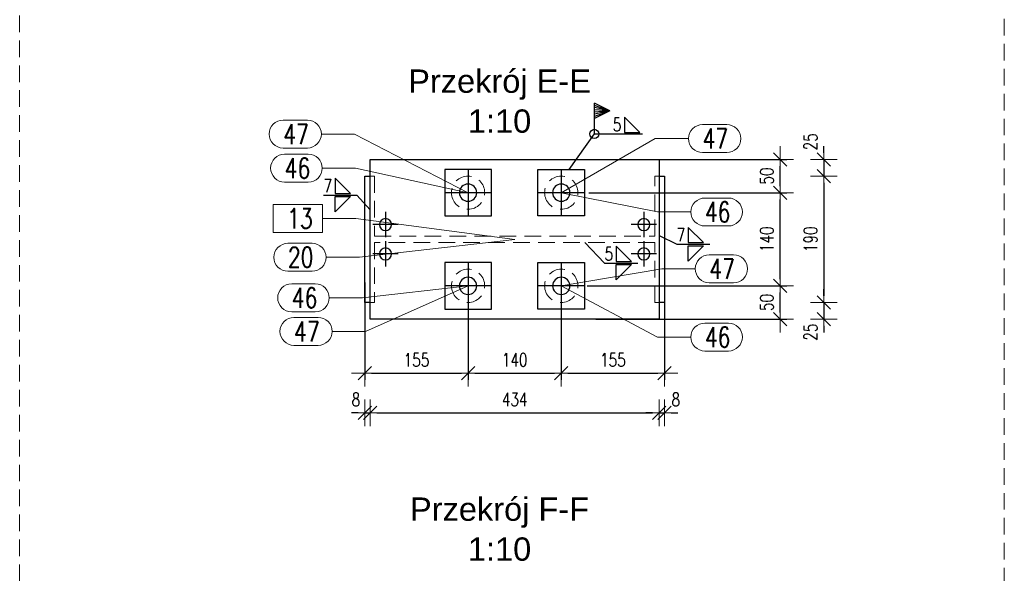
# Model space of a CAD drawing. Header units: millimetres. Extents: x 3515 to 4528, y 13642 to 14292.
# Tile 45 of 96: x 4124 to 4272, y 13744 to 13827. Entities that reach past the tile are written whole.
import ezdxf
from ezdxf.enums import TextEntityAlignment as Align

# ---------------------------------------------------------------- set-up
doc = ezdxf.new("R2010")
doc.units = ezdxf.units.MM
doc.header["$LTSCALE"] = 10
doc.linetypes.add('HIDDEN', pattern=[0.375, 0.25, -0.125])
doc.linetypes.add('MITTE', pattern=[2, 1.25, -0.25, 0.25, -0.25])
doc.layers.get('Defpoints').update_dxf_attribs({"color": 1})
for name, color, linetype, lineweight in [('PS_DIM', 4, 'Continuous', 13), ('PS_Hidden', 2, 'HIDDEN', 9), ('PS_Pos', 1, 'Continuous', 15), ('PS_SOLID', 7, 'Continuous', 30), ('PS_TEXT', 3, 'Continuous', 18)]:
    doc.layers.add(name, color=color, linetype=linetype, lineweight=lineweight)
doc.layers.add('PS_MID', color=5, linetype='MITTE')
doc.layers.add('PS_WELD', color=1, linetype='Continuous')
doc.styles.add('ARIAL', font='arial.ttf')
doc.styles.add('simplex', font='simplex.shx', dxfattribs={"width": 0.75})
doc.dimstyles.new('1_10_PRZ', dxfattribs={"dimtxt": 2, "dimasz": 1, "dimexe": 2, "dimexo": 5, "dimgap": 1, "dimtad": 1, "dimdec": 0, "dimlfac": 10, "dimtxsty": 'simplex', "dimblk": 'dimznak', "dimcen": 2, "dimse1": 1, "dimse2": 1, "dimclrt": 3, "dimadec": 1, "dimazin": 0, "dimtfac": 1, "dimtdec": 0, "dimtix": 1, "dimtmove": 2, "dimatfit": 3, "dimldrblk": 'dim-grot', "dimfxl": 1, "dimarcsym": 0})
doc.dimstyles.new('1_10_SC', dxfattribs={"dimtxt": 2, "dimasz": 1, "dimexe": 1, "dimexo": 1, "dimgap": 1, "dimtad": 1, "dimdec": 0, "dimlfac": 10, "dimtxsty": 'simplex', "dimblk": 'dimznak', "dimcen": 2, "dimclrd": 256, "dimclre": 256, "dimclrt": 3, "dimadec": 1, "dimazin": 0, "dimtfac": 1, "dimtdec": 0, "dimtix": 1, "dimtmove": 2, "dimatfit": 3, "dimldrblk": 'dim-grot', "dimfxl": 1, "dimarcsym": 0})

# ---------------------------------------------------------------- blocks, each defined once
blk = doc.blocks.new('dim-grot')
blk.add_hatch(color=256).paths.add_polyline_path([(0, 0), (-2, 0.5), (-2, -0.5)])
blk.add_lwpolyline([(0, 0), (-2, 0.5), (-2, -0.5), (0, 0)])
blk = doc.blocks.new('dimznak')
at = {"color": 0}
for points in [[(0, 2), (0, -2)], [(-2, 0), (2, 0)]]:
    blk.add_lwpolyline(points, dxfattribs=at)
at = {"color": 2}
blk.add_lwpolyline([(1, 1), (-1, -1)], dxfattribs=at)
blk = doc.blocks.new('*D285')
at = {"layer": 'Defpoints', "color": 0, "transparency": 16777216}
for p in [(4175.85, 13788.75), (4176.65, 13788.75), (4176.65, 13768.18)]:
    blk.add_point(p, dxfattribs=at)
at = {"layer": 'PS_DIM', "color": 0, "lineweight": -2, "transparency": 16777216}
for p, q in [((4174.85, 13768.18), (4173.85, 13768.18)), ((4175.85, 13768.18), (4176.65, 13768.18)), ((4177.65, 13768.18), (4178.65, 13768.18))]:
    blk.add_line(p, q, dxfattribs=at)
blk.add_blockref('dimznak', (4175.85, 13768.18), dxfattribs=at)
at = {"layer": 'PS_DIM', "color": 0, "lineweight": -2, "transparency": 16777216, "rotation": 180}
blk.add_blockref('dimznak', (4176.65, 13768.18), dxfattribs=at)
at = {"layer": 'PS_DIM', "color": 3, "transparency": 16777216, "insert": (4174.51, 13770.18), "char_height": 2, "attachment_point": 5, "style": 'simplex'}
blk.add_mtext('8', dxfattribs=at)
blk = doc.blocks.new('*D287')
at = {"layer": 'Defpoints', "color": 0, "transparency": 16777216}
for p in [(4220.05, 13792.73), (4220.85, 13792.73), (4220.85, 13768.18)]:
    blk.add_point(p, dxfattribs=at)
at = {"layer": 'PS_DIM', "color": 0, "lineweight": -2, "transparency": 16777216}
for p, q in [((4219.05, 13768.18), (4218.05, 13768.18)), ((4220.05, 13768.18), (4220.85, 13768.18)), ((4221.85, 13768.18), (4222.85, 13768.18))]:
    blk.add_line(p, q, dxfattribs=at)
blk.add_blockref('dimznak', (4220.05, 13768.18), dxfattribs=at)
at = {"layer": 'PS_DIM', "color": 0, "lineweight": -2, "transparency": 16777216, "rotation": 180}
blk.add_blockref('dimznak', (4220.85, 13768.18), dxfattribs=at)
at = {"layer": 'PS_DIM', "color": 3, "transparency": 16777216, "insert": (4222.55, 13770.18), "char_height": 2, "attachment_point": 5, "style": 'simplex'}
blk.add_mtext('8', dxfattribs=at)
blk = doc.blocks.new('*D291')
at = {"layer": 'Defpoints', "color": 0, "transparency": 16777216}
for p in [(4216, 13806.24), (4219.39, 13803.74), (4244.79, 13803.74)]:
    blk.add_point(p, dxfattribs=at)
at = {"layer": 'PS_DIM', "color": 0, "lineweight": -2, "transparency": 16777216}
for p, q in [((4244.79, 13807.24), (4244.79, 13808.24)), ((4244.79, 13806.24), (4244.79, 13803.74)), ((4244.79, 13802.74), (4244.79, 13801.74))]:
    blk.add_line(p, q, dxfattribs=at)
for p, rotation in [((4244.79, 13806.24), 270), ((4244.79, 13803.74), 90)]:
    blk.add_blockref('dimznak', p, dxfattribs=dict(at, rotation=rotation))
at = {"layer": 'PS_DIM', "color": 3, "transparency": 16777216, "insert": (4242.79, 13808.89), "char_height": 2, "attachment_point": 5, "rotation": 90, "style": 'simplex'}
blk.add_mtext('25', dxfattribs=at)
blk = doc.blocks.new('*D292')
at = {"layer": 'Defpoints', "color": 0, "transparency": 16777216}
for p in [(4219.39, 13803.74), (4219.39, 13784.74), (4244.79, 13784.74)]:
    blk.add_point(p, dxfattribs=at)
at = {"layer": 'PS_DIM', "color": 0, "lineweight": -2, "transparency": 16777216}
blk.add_line((4244.79, 13802.74), (4244.79, 13785.74), dxfattribs=at)
for p, rotation in [((4244.79, 13803.74), 90), ((4244.79, 13784.74), 270)]:
    blk.add_blockref('dimznak', p, dxfattribs=dict(at, rotation=rotation))
at = {"layer": 'PS_DIM', "color": 3, "transparency": 16777216, "insert": (4242.79, 13794.24), "char_height": 2, "attachment_point": 5, "rotation": 90, "style": 'simplex'}
blk.add_mtext('190', dxfattribs=at)
blk = doc.blocks.new('*D293')
at = {"layer": 'Defpoints', "color": 0, "transparency": 16777216}
for p in [(4219.39, 13784.74), (4219.39, 13782.24), (4244.79, 13782.24)]:
    blk.add_point(p, dxfattribs=at)
at = {"layer": 'PS_DIM', "color": 0, "lineweight": -2, "transparency": 16777216}
for p, q in [((4244.79, 13785.74), (4244.79, 13786.74)), ((4244.79, 13784.74), (4244.79, 13782.24)), ((4244.79, 13781.24), (4244.79, 13780.24))]:
    blk.add_line(p, q, dxfattribs=at)
for p, rotation in [((4244.79, 13784.74), 270), ((4244.79, 13782.24), 90)]:
    blk.add_blockref('dimznak', p, dxfattribs=dict(at, rotation=rotation))
at = {"layer": 'PS_DIM', "color": 3, "transparency": 16777216, "insert": (4242.79, 13780.29), "char_height": 2, "attachment_point": 5, "rotation": 90, "style": 'simplex'}
blk.add_mtext('25', dxfattribs=at)
blk = doc.blocks.new('Przekrój')
at = {"layer": 'PS_DIM', "style": 'ARIAL', "flags": 4}
for tag, p in [('PRZEKRÓJ', (7.89, 7.75)), ('SKALA', (7.89, 1.75))]:
    blk.add_attdef(tag, text='', height=3.5, dxfattribs=at).set_placement(p, align=Align.MIDDLE_CENTER)
blk = doc.blocks.new('*X680')
at = {"color": 1}
for p, q in [((4164.29, 13793.63), (4167.93, 13793.63)), ((4198.39, 13794.19), (4175.03, 13791.53)), ((4170.03, 13791.53), (4175.03, 13791.53)), ((4164.29, 13789.43), (4167.93, 13789.43))]:
    blk.add_line(p, q, dxfattribs=at)
for centre, start, end in [((4164.29, 13791.53), 90, 270), ((4167.93, 13791.53), 270, 90)]:
    blk.add_arc(centre, 2.1, start, end, dxfattribs=at)
at = {"color": 2, "style": 'simplex', "width": 0.75}
blk.add_text('20', height=3, dxfattribs=at).set_placement((4164.29, 13790.03))
blk = doc.blocks.new('*X681')
at = {"color": 1}
for p, q in [((4169.48, 13799.45), (4162.06, 13799.45)), ((4162.06, 13799.45), (4162.06, 13795.25)), ((4169.48, 13795.25), (4169.48, 13799.45)), ((4169.48, 13797.35), (4174.48, 13797.35)), ((4198.39, 13794.19), (4174.48, 13797.35)), ((4162.06, 13795.25), (4169.48, 13795.25))]:
    blk.add_line(p, q, dxfattribs=at)
at = {"color": 30, "style": 'simplex', "width": 0.75}
blk.add_text('13', height=3, dxfattribs=at).set_placement((4164.16, 13795.85))
blk = doc.blocks.new('*X682')
at = {"color": 1}
for p, q in [((4163.8, 13807.03), (4167.34, 13807.03)), ((4169.44, 13804.93), (4174.44, 13804.93)), ((4191.35, 13801.24), (4174.44, 13804.93)), ((4163.8, 13802.83), (4167.34, 13802.83))]:
    blk.add_line(p, q, dxfattribs=at)
for centre, start, end in [((4163.8, 13804.93), 90, 270), ((4167.34, 13804.93), 270, 90)]:
    blk.add_arc(centre, 2.1, start, end, dxfattribs=at)
at = {"color": 2, "style": 'simplex', "width": 0.75}
blk.add_text('46', height=3, dxfattribs=at).set_placement((4163.8, 13803.43))
blk = doc.blocks.new('*X683')
at = {"color": 1}
for p, q in [((4163.8, 13807.03), (4167.34, 13807.03)), ((4169.44, 13804.93), (4174.44, 13804.93)), ((4191.35, 13801.24), (4174.44, 13804.93)), ((4163.8, 13802.83), (4167.34, 13802.83))]:
    blk.add_line(p, q, dxfattribs=at)
for centre, start, end in [((4163.8, 13804.93), 90, 270), ((4167.34, 13804.93), 270, 90)]:
    blk.add_arc(centre, 2.1, start, end, dxfattribs=at)
at = {"color": 2, "style": 'simplex', "width": 0.75}
blk.add_text('46', height=3, dxfattribs=at).set_placement((4163.8, 13803.43))
blk = doc.blocks.new('*X684')
at = {"color": 1}
for p, q in [((4163.58, 13812.15), (4167.22, 13812.15)), ((4169.32, 13810.05), (4174.32, 13810.05)), ((4191.35, 13801.24), (4174.32, 13810.05)), ((4163.58, 13807.95), (4167.22, 13807.95))]:
    blk.add_line(p, q, dxfattribs=at)
for centre, start, end in [((4163.58, 13810.05), 90, 270), ((4167.22, 13810.05), 270, 90)]:
    blk.add_arc(centre, 2.1, start, end, dxfattribs=at)
at = {"color": 2, "style": 'simplex', "width": 0.75}
blk.add_text('47', height=3, dxfattribs=at).set_placement((4163.58, 13808.55))
blk = doc.blocks.new('*X685')
at = {"color": 1}
for p, q in [((4163.58, 13812.15), (4167.22, 13812.15)), ((4169.32, 13810.05), (4174.32, 13810.05)), ((4191.35, 13801.24), (4174.32, 13810.05)), ((4163.58, 13807.95), (4167.22, 13807.95))]:
    blk.add_line(p, q, dxfattribs=at)
for centre, start, end in [((4163.58, 13810.05), 90, 270), ((4167.22, 13810.05), 270, 90)]:
    blk.add_arc(centre, 2.1, start, end, dxfattribs=at)
at = {"color": 2, "style": 'simplex', "width": 0.75}
blk.add_text('47', height=3, dxfattribs=at).set_placement((4163.58, 13808.55))
blk = doc.blocks.new('*X686')
at = {"color": 1}
for p, q in [((4205.35, 13801.24), (4219.81, 13798.34)), ((4226.91, 13800.44), (4230.45, 13800.44)), ((4219.81, 13798.34), (4224.81, 13798.34)), ((4226.91, 13796.24), (4230.45, 13796.24))]:
    blk.add_line(p, q, dxfattribs=at)
for centre, start, end in [((4226.91, 13798.34), 90, 270), ((4230.45, 13798.34), 270, 90)]:
    blk.add_arc(centre, 2.1, start, end, dxfattribs=at)
at = {"color": 2, "style": 'simplex', "width": 0.75}
blk.add_text('46', height=3, dxfattribs=at).set_placement((4226.91, 13796.84))
blk = doc.blocks.new('*X687')
at = {"color": 1}
for p, q in [((4205.35, 13801.24), (4219.81, 13798.34)), ((4226.91, 13800.44), (4230.45, 13800.44)), ((4219.81, 13798.34), (4224.81, 13798.34)), ((4226.91, 13796.24), (4230.45, 13796.24))]:
    blk.add_line(p, q, dxfattribs=at)
for centre, start, end in [((4226.91, 13798.34), 90, 270), ((4230.45, 13798.34), 270, 90)]:
    blk.add_arc(centre, 2.1, start, end, dxfattribs=at)
at = {"color": 2, "style": 'simplex', "width": 0.75}
blk.add_text('46', height=3, dxfattribs=at).set_placement((4226.91, 13796.84))
blk = doc.blocks.new('*X688')
at = {"color": 1}
for p, q in [((4226.56, 13811.47), (4230.21, 13811.47)), ((4205.35, 13801.24), (4219.46, 13809.37)), ((4219.46, 13809.37), (4224.46, 13809.37)), ((4226.56, 13807.27), (4230.21, 13807.27))]:
    blk.add_line(p, q, dxfattribs=at)
for centre, start, end in [((4226.56, 13809.37), 90, 270), ((4230.21, 13809.37), 270, 90)]:
    blk.add_arc(centre, 2.1, start, end, dxfattribs=at)
at = {"color": 2, "style": 'simplex', "width": 0.75}
blk.add_text('47', height=3, dxfattribs=at).set_placement((4226.56, 13807.87))
blk = doc.blocks.new('*X689')
at = {"color": 1}
for p, q in [((4226.56, 13811.47), (4230.21, 13811.47)), ((4205.35, 13801.24), (4219.46, 13809.37)), ((4219.46, 13809.37), (4224.46, 13809.37)), ((4226.56, 13807.27), (4230.21, 13807.27))]:
    blk.add_line(p, q, dxfattribs=at)
for centre, start, end in [((4226.56, 13809.37), 90, 270), ((4230.21, 13809.37), 270, 90)]:
    blk.add_arc(centre, 2.1, start, end, dxfattribs=at)
at = {"color": 2, "style": 'simplex', "width": 0.75}
blk.add_text('47', height=3, dxfattribs=at).set_placement((4226.56, 13807.87))
blk = doc.blocks.new('*X690')
at = {"color": 1}
for p, q in [((4164.86, 13787.54), (4168.4, 13787.54)), ((4191.35, 13787.24), (4175.5, 13785.44)), ((4170.5, 13785.44), (4175.5, 13785.44)), ((4164.86, 13783.34), (4168.4, 13783.34))]:
    blk.add_line(p, q, dxfattribs=at)
for centre, start, end in [((4164.86, 13785.44), 90, 270), ((4168.4, 13785.44), 270, 90)]:
    blk.add_arc(centre, 2.1, start, end, dxfattribs=at)
at = {"color": 2, "style": 'simplex', "width": 0.75}
blk.add_text('46', height=3, dxfattribs=at).set_placement((4164.86, 13783.94))
blk = doc.blocks.new('*X691')
at = {"color": 1}
for p, q in [((4164.86, 13787.54), (4168.4, 13787.54)), ((4191.35, 13787.24), (4175.5, 13785.44)), ((4170.5, 13785.44), (4175.5, 13785.44)), ((4164.86, 13783.34), (4168.4, 13783.34))]:
    blk.add_line(p, q, dxfattribs=at)
for centre, start, end in [((4164.86, 13785.44), 90, 270), ((4168.4, 13785.44), 270, 90)]:
    blk.add_arc(centre, 2.1, start, end, dxfattribs=at)
at = {"color": 2, "style": 'simplex', "width": 0.75}
blk.add_text('46', height=3, dxfattribs=at).set_placement((4164.86, 13783.94))
blk = doc.blocks.new('*X692')
at = {"color": 1}
for p, q in [((4191.35, 13787.24), (4175.94, 13780.4)), ((4165.2, 13782.5), (4168.84, 13782.5)), ((4170.94, 13780.4), (4175.94, 13780.4)), ((4165.2, 13778.3), (4168.84, 13778.3))]:
    blk.add_line(p, q, dxfattribs=at)
for centre, start, end in [((4165.2, 13780.4), 90, 270), ((4168.84, 13780.4), 270, 90)]:
    blk.add_arc(centre, 2.1, start, end, dxfattribs=at)
at = {"color": 2, "style": 'simplex', "width": 0.75}
blk.add_text('47', height=3, dxfattribs=at).set_placement((4165.2, 13778.9))
blk = doc.blocks.new('*X693')
at = {"color": 1}
for p, q in [((4191.35, 13787.24), (4175.94, 13780.4)), ((4165.2, 13782.5), (4168.84, 13782.5)), ((4170.94, 13780.4), (4175.94, 13780.4)), ((4165.2, 13778.3), (4168.84, 13778.3))]:
    blk.add_line(p, q, dxfattribs=at)
for centre, start, end in [((4165.2, 13780.4), 90, 270), ((4168.84, 13780.4), 270, 90)]:
    blk.add_arc(centre, 2.1, start, end, dxfattribs=at)
at = {"color": 2, "style": 'simplex', "width": 0.75}
blk.add_text('47', height=3, dxfattribs=at).set_placement((4165.2, 13778.9))
blk = doc.blocks.new('*X694')
at = {"color": 1}
for p, q in [((4205.35, 13787.24), (4219.81, 13779.55)), ((4226.91, 13781.65), (4230.45, 13781.65)), ((4219.81, 13779.55), (4224.81, 13779.55)), ((4226.91, 13777.45), (4230.45, 13777.45))]:
    blk.add_line(p, q, dxfattribs=at)
for centre, start, end in [((4226.91, 13779.55), 90, 270), ((4230.45, 13779.55), 270, 90)]:
    blk.add_arc(centre, 2.1, start, end, dxfattribs=at)
at = {"color": 2, "style": 'simplex', "width": 0.75}
blk.add_text('46', height=3, dxfattribs=at).set_placement((4226.91, 13778.05))
blk = doc.blocks.new('*X695')
at = {"color": 1}
for p, q in [((4205.35, 13787.24), (4219.81, 13779.55)), ((4226.91, 13781.65), (4230.45, 13781.65)), ((4219.81, 13779.55), (4224.81, 13779.55)), ((4226.91, 13777.45), (4230.45, 13777.45))]:
    blk.add_line(p, q, dxfattribs=at)
for centre, start, end in [((4226.91, 13779.55), 90, 270), ((4230.45, 13779.55), 270, 90)]:
    blk.add_arc(centre, 2.1, start, end, dxfattribs=at)
at = {"color": 2, "style": 'simplex', "width": 0.75}
blk.add_text('46', height=3, dxfattribs=at).set_placement((4226.91, 13778.05))
blk = doc.blocks.new('*X696')
at = {"color": 1}
for p, q in [((4227.57, 13791.9), (4231.22, 13791.9)), ((4205.35, 13787.24), (4220.47, 13789.8)), ((4220.47, 13789.8), (4225.47, 13789.8)), ((4227.57, 13787.7), (4231.22, 13787.7))]:
    blk.add_line(p, q, dxfattribs=at)
for centre, start, end in [((4227.57, 13789.8), 90, 270), ((4231.22, 13789.8), 270, 90)]:
    blk.add_arc(centre, 2.1, start, end, dxfattribs=at)
at = {"color": 2, "style": 'simplex', "width": 0.75}
blk.add_text('47', height=3, dxfattribs=at).set_placement((4227.57, 13788.3))
blk = doc.blocks.new('*X697')
at = {"color": 1}
for p, q in [((4227.57, 13791.9), (4231.22, 13791.9)), ((4205.35, 13787.24), (4220.47, 13789.8)), ((4220.47, 13789.8), (4225.47, 13789.8)), ((4227.57, 13787.7), (4231.22, 13787.7))]:
    blk.add_line(p, q, dxfattribs=at)
for centre, start, end in [((4227.57, 13789.8), 90, 270), ((4231.22, 13789.8), 270, 90)]:
    blk.add_arc(centre, 2.1, start, end, dxfattribs=at)
at = {"color": 2, "style": 'simplex', "width": 0.75}
blk.add_text('47', height=3, dxfattribs=at).set_placement((4227.57, 13788.3))
blk = doc.blocks.new('*X698')
at = {"color": 9}
for p, q in [((4212.62, 13813.52), (4210.32, 13814.67)), ((4210.32, 13810.07), (4210.32, 13814.67)), ((4212.62, 13813.52), (4210.32, 13814.34)), ((4212.62, 13813.52), (4210.32, 13814.02)), ((4212.62, 13813.52), (4210.32, 13813.69)), ((4212.62, 13813.52), (4210.32, 13812.37)), ((4212.62, 13813.52), (4210.32, 13812.7)), ((4212.62, 13813.52), (4210.32, 13813.03)), ((4212.62, 13813.52), (4210.32, 13813.36)), ((4206.53, 13804.74), (4210.32, 13810.07)), ((4210.32, 13810.07), (4217.53, 13810.07))]:
    blk.add_line(p, q, dxfattribs=at)
at = {"color": 3}
for p, q in [((4217.13, 13810.3), (4214.83, 13812.6)), ((4214.83, 13812.6), (4214.83, 13810.3)), ((4214.83, 13810.3), (4217.13, 13810.3))]:
    blk.add_line(p, q, dxfattribs=at)
at = {"color": 9}
blk.add_circle((4210.32, 13810.07), 0.69, dxfattribs=at)
at = {"color": 2, "style": 'simplex', "width": 0.75}
blk.add_text('5', height=2, dxfattribs=at).set_placement((4213.08, 13810.47))
blk = doc.blocks.new('*X699')
at = {"color": 9}
for p, q in [((4208.89, 13793.77), (4211.85, 13790.66)), ((4211.85, 13790.66), (4216.85, 13790.66))]:
    blk.add_line(p, q, dxfattribs=at)
at = {"color": 3}
for p, q in [((4215.9, 13790.89), (4213.6, 13793.19)), ((4213.6, 13793.19), (4213.6, 13790.89)), ((4213.6, 13790.89), (4215.9, 13790.89)), ((4213.6, 13790.43), (4215.9, 13790.43)), ((4215.9, 13790.43), (4213.6, 13788.13)), ((4213.6, 13788.13), (4213.6, 13790.43))]:
    blk.add_line(p, q, dxfattribs=at)
at = {"color": 2, "style": 'simplex', "width": 0.75}
blk.add_text('5', height=2, dxfattribs=at).set_placement((4211.85, 13791.06))
blk = doc.blocks.new('*X700')
at = {"color": 9}
for p, q in [((4220.05, 13794.8), (4222.68, 13793.5)), ((4222.68, 13793.5), (4227.68, 13793.5))]:
    blk.add_line(p, q, dxfattribs=at)
at = {"color": 3}
for p, q in [((4226.73, 13793.73), (4224.43, 13796.03)), ((4224.43, 13796.03), (4224.43, 13793.73)), ((4224.43, 13793.73), (4226.73, 13793.73)), ((4224.43, 13793.27), (4226.73, 13793.27)), ((4226.73, 13793.27), (4224.43, 13790.97)), ((4224.43, 13790.97), (4224.43, 13793.27))]:
    blk.add_line(p, q, dxfattribs=at)
at = {"color": 2, "style": 'simplex', "width": 0.75}
blk.add_text('7', height=2, dxfattribs=at).set_placement((4222.68, 13793.9))
blk = doc.blocks.new('*X701')
at = {"color": 3}
for p, q in [((4173.68, 13801.12), (4171.38, 13803.42)), ((4171.38, 13803.42), (4171.38, 13801.12)), ((4171.38, 13801.12), (4173.68, 13801.12)), ((4171.38, 13800.66), (4173.68, 13800.66)), ((4173.68, 13800.66), (4171.38, 13798.36)), ((4171.38, 13798.36), (4171.38, 13800.66))]:
    blk.add_line(p, q, dxfattribs=at)
at = {"color": 9}
for p in [(4169.63, 13800.89), (4176.65, 13798.64)]:
    blk.add_line(p, (4174.63, 13800.89), dxfattribs=at)
at = {"color": 2, "style": 'simplex', "width": 0.75}
blk.add_text('7', height=2, dxfattribs=at).set_placement((4169.63, 13801.29))

msp = doc.modelspace()

# ---------------------------------------------------------------- linework, layer by layer
at = {"layer": 'PS_Hidden', "color": 2, "linetype": 'HIDDEN', "extrusion": (0, 1, 2.22045e-16)}
for p, q in [((4176.65, 13803.74), (4177.31, 13803.74)), ((4177.31, 13803.74), (4177.31, 13794.71)), ((4219.39, 13803.74), (4220.05, 13803.74)), ((4219.39, 13794.71), (4219.39, 13803.74)), ((4177.31, 13794.71), (4219.39, 13794.71)), ((4219.39, 13793.77), (4177.31, 13793.77)), ((4177.31, 13793.77), (4177.31, 13784.74)), ((4219.39, 13784.74), (4219.39, 13793.77)), ((4177.31, 13784.74), (4176.65, 13784.74)), ((4220.05, 13784.74), (4219.39, 13784.74))]:
    msp.add_line(p, q, dxfattribs=at)
at = {"layer": 'PS_Hidden', "color": 2, "linetype": 'HIDDEN'}
msp.add_lwpolyline([(4124.01, 14011.11), (4271.88, 14011.11), (4271.88, 13690.37), (4124.01, 13690.37)], close=True, dxfattribs=at)
at = {"layer": 'PS_Hidden', "color": 2, "linetype": 'HIDDEN', "extrusion": (1.22465e-16, 2.22045e-16, -1)}
for centre in [(-4191.35, 13801.24), (-4205.35, 13801.24), (-4191.35, 13787.24), (-4205.35, 13787.24)]:
    msp.add_circle(centre, 2.5, dxfattribs=at)
at = {"layer": 'PS_MID', "color": 5, "linetype": 'MITTE', "extrusion": (0, 1, 2.22045e-16)}
for p, q in [((4198.35, 13806.24, 0.01), (4198.35, 13806.24, -16.16)), ((4191.35, 13804.74), (4191.35, 13797.74)), ((4205.35, 13804.74), (4205.35, 13797.74)), ((4191.35, 13803.54), (4191.35, 13798.94)), ((4191.35, 13803.54), (4191.35, 13798.94)), ((4205.35, 13803.54), (4205.35, 13798.94)), ((4205.35, 13803.54), (4205.35, 13798.94)), ((4194.85, 13801.24), (4187.85, 13801.24)), ((4193.65, 13801.24), (4189.05, 13801.24)), ((4193.65, 13801.24), (4189.05, 13801.24)), ((4208.85, 13801.24), (4201.85, 13801.24)), ((4207.65, 13801.24), (4203.05, 13801.24)), ((4207.65, 13801.24), (4203.05, 13801.24)), ((4178.95, 13798.34), (4178.95, 13794.54)), ((4217.75, 13798.34), (4217.75, 13794.54)), ((4180.85, 13796.44), (4177.05, 13796.44)), ((4219.65, 13796.44), (4215.85, 13796.44)), ((4178.95, 13793.94), (4178.95, 13790.14)), ((4217.75, 13793.94), (4217.75, 13790.14)), ((4180.85, 13792.04), (4177.05, 13792.04)), ((4219.65, 13792.04), (4215.85, 13792.04)), ((4191.35, 13790.74), (4191.35, 13783.74)), ((4205.35, 13790.74), (4205.35, 13783.74)), ((4191.35, 13789.54), (4191.35, 13784.94)), ((4191.35, 13789.54), (4191.35, 13784.94)), ((4205.35, 13789.54), (4205.35, 13784.94)), ((4205.35, 13789.54), (4205.35, 13784.94)), ((4194.85, 13787.24), (4187.85, 13787.24)), ((4193.65, 13787.24), (4189.05, 13787.24)), ((4193.65, 13787.24), (4189.05, 13787.24)), ((4208.85, 13787.24), (4201.85, 13787.24)), ((4207.65, 13787.24), (4203.05, 13787.24)), ((4207.65, 13787.24), (4203.05, 13787.24))]:
    msp.add_line(p, q, dxfattribs=at)
at = {"layer": 'PS_SOLID', "color": 7, "linetype": 'Continuous', "extrusion": (0, 1, 2.22045e-16)}
for p, q in [((4176.65, 13782.24), (4176.65, 13806.24)), ((4176.65, 13806.24), (4220.05, 13806.24)), ((4220.05, 13806.24), (4220.05, 13782.24)), ((4175.85, 13784.74), (4175.85, 13803.74)), ((4175.85, 13803.74), (4176.65, 13803.74)), ((4187.85, 13804.74), (4187.85, 13797.74)), ((4194.85, 13804.74), (4187.85, 13804.74)), ((4194.85, 13797.74), (4194.85, 13804.74)), ((4201.85, 13797.74), (4201.85, 13804.74)), ((4201.85, 13804.74), (4208.85, 13804.74)), ((4208.85, 13804.74), (4208.85, 13797.74)), ((4220.05, 13803.74), (4220.85, 13803.74)), ((4220.85, 13803.74), (4220.85, 13784.74)), ((4187.85, 13797.74), (4194.85, 13797.74)), ((4208.85, 13797.74), (4201.85, 13797.74)), ((4187.85, 13790.74), (4187.85, 13783.74)), ((4194.85, 13790.74), (4187.85, 13790.74)), ((4194.85, 13783.74), (4194.85, 13790.74)), ((4201.85, 13783.74), (4201.85, 13790.74)), ((4201.85, 13790.74), (4208.85, 13790.74)), ((4208.85, 13790.74), (4208.85, 13783.74)), ((4176.65, 13784.74), (4175.85, 13784.74)), ((4220.85, 13784.74), (4220.05, 13784.74)), ((4187.85, 13783.74), (4194.85, 13783.74)), ((4208.85, 13783.74), (4201.85, 13783.74)), ((4220.05, 13782.24), (4176.65, 13782.24))]:
    msp.add_line(p, q, dxfattribs=at)
at = {"layer": 'PS_SOLID', "color": 7, "linetype": 'Continuous', "extrusion": (1.22465e-16, 2.22045e-16, -1)}
for centre, radius in [((-4191.35, 13801.24), 1.3), ((-4205.35, 13801.24), 1.3), ((-4178.95, 13796.44), 0.9), ((-4217.75, 13796.44), 0.9), ((-4178.95, 13792.04), 0.9), ((-4217.75, 13792.04), 0.9), ((-4191.35, 13787.24), 1.3), ((-4205.35, 13787.24), 1.3)]:
    msp.add_circle(centre, radius, dxfattribs=at)

# ---------------------------------------------------------------- block references
at = {"layer": 'PS_DIM'}
ref = msp.add_blockref('Przekrój', (4188.19, 13810.25), dxfattribs=at)
ref.add_attrib('PRZEKRÓJ', 'Przekrój E-E', dxfattribs={"layer": 'PS_TEXT', "height": 3.5, "style": 'ARIAL'}).set_placement((4196.08, 13818), align=Align.MIDDLE_CENTER)
ref.add_attrib('SKALA', '1:10', dxfattribs={"layer": 'PS_TEXT', "height": 3.5, "style": 'ARIAL'}).set_placement((4196.08, 13812), align=Align.MIDDLE_CENTER)
ref = msp.add_blockref('Przekrój', (4188.19, 13745.94), dxfattribs=at)
ref.add_attrib('PRZEKRÓJ', 'Przekrój F-F', dxfattribs={"layer": 'PS_TEXT', "height": 3.5, "style": 'ARIAL'}).set_placement((4196.08, 13753.69), align=Align.MIDDLE_CENTER)
ref.add_attrib('SKALA', '1:10', dxfattribs={"layer": 'PS_TEXT', "height": 3.5, "style": 'ARIAL'}).set_placement((4196.08, 13747.69), align=Align.MIDDLE_CENTER)
at = {"layer": 'PS_Pos'}
for name in ['*X684', '*X685', '*X688', '*X689', '*X682', '*X683', '*X686', '*X687', '*X681', '*X680', '*X696', '*X697', '*X690', '*X691', '*X692', '*X693', '*X694', '*X695']:
    msp.add_blockref(name, (0, 0), dxfattribs=at)
at = {"layer": 'PS_WELD'}
for name in ['*X698', '*X701', '*X700', '*X699']:
    msp.add_blockref(name, (0, 0), dxfattribs=at)

# ---------------------------------------------------------------- dimensions: what is measured, and where the dimension line sits
at = {"layer": 'PS_DIM'}
for base, p1, p2, picture, middle in [((4244.79, 13803.74), (4216, 13806.24), (4219.39, 13803.74), '*D291', (4242.79, 13808.89)), ((4244.79, 13782.24), (4219.39, 13784.74), (4219.39, 13782.24), '*D293', (4242.79, 13780.29))]:
    dim = msp.add_linear_dim(base=base, p1=p1, p2=p2, angle=90, dimstyle='1_10_PRZ', dxfattribs=at)
    dim.commit()
    dim.dimension.update_dxf_attribs({"geometry": picture, "text_midpoint": middle, "dimtype": 128})
for base, p1, p2 in [((4238.21, 13806.24), (4208.5, 13801.24), (4208.5, 13806.24)), ((4238.21, 13801.24), (4208.22, 13787.24), (4208.5, 13801.24)), ((4238.21, 13787.24), (4209.53, 13782.24), (4208.22, 13787.24))]:
    msp.add_linear_dim(base=base, p1=p1, p2=p2, angle=90, dimstyle='1_10_SC', dxfattribs=at).render()
dim = msp.add_linear_dim(base=(4244.79, 13784.74), p1=(4219.39, 13803.74), p2=(4219.39, 13784.74), angle=90, dimstyle='1_10_PRZ', dxfattribs=at)
dim.commit()
dim.dimension.update_dxf_attribs({"geometry": '*D292', "text_midpoint": (4242.79, 13794.24)})
for base, p1, p2, dimstyle in [((4220.85, 13774.11), (4205.35, 13790.74), (4220.85, 13794.24), '1_10_SC'), ((4220.05, 13768.18), (4176.65, 13788.75), (4220.05, 13792.73), '1_10_PRZ'), ((4191.35, 13774.11), (4175.85, 13788.75), (4191.35, 13790.74), '1_10_SC'), ((4205.35, 13774.11), (4191.35, 13790.74), (4205.35, 13790.74), '1_10_SC')]:
    msp.add_linear_dim(base=base, p1=p1, p2=p2, dimstyle=dimstyle, dxfattribs=at).render()
for base, p1, p2, picture, middle in [((4220.85, 13768.18), (4220.05, 13792.73), (4220.85, 13792.73), '*D287', (4222.55, 13770.18)), ((4176.65, 13768.18), (4175.85, 13788.75), (4176.65, 13788.75), '*D285', (4174.51, 13770.18))]:
    dim = msp.add_linear_dim(base=base, p1=p1, p2=p2, dimstyle='1_10_PRZ', dxfattribs=at)
    dim.commit()
    dim.dimension.update_dxf_attribs({"geometry": picture, "text_midpoint": middle, "dimtype": 128})

doc.saveas('drawing.dxf')
